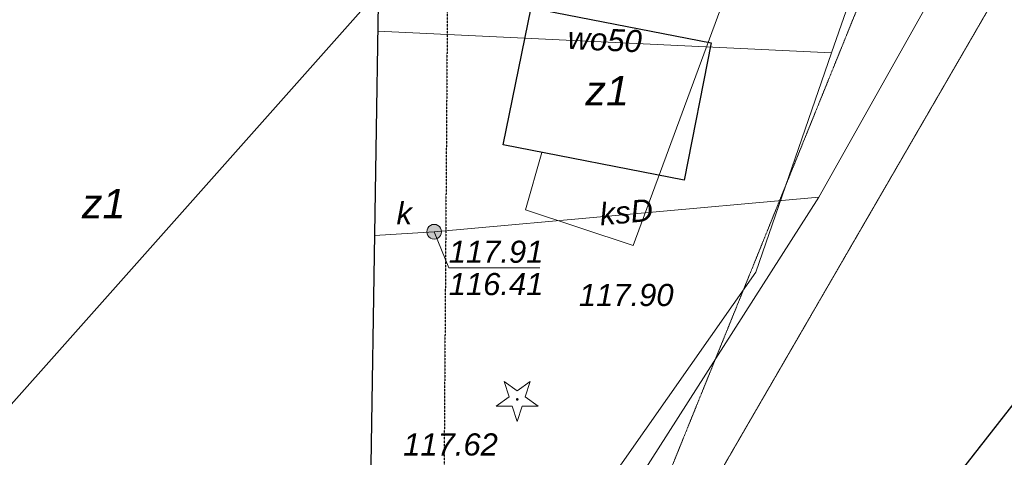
# Model space of a CAD drawing. Header units: millimetres. Extents: x 183299 to 1018155, y -286688 to 171278.
# Tile 31 of 256: x 427123 to 440452, y -191736 to -185808. Entities that reach past the tile are written whole.
import ezdxf
from ezdxf.enums import TextEntityAlignment as Align

# ---------------------------------------------------------------- set-up
doc = ezdxf.new("R2010")
doc.units = ezdxf.units.MM
doc.header["$MEASUREMENT"] = 0
for name, pattern in [('PRZER1-1', [1, 0.5, -0.5]), ('PRZER2-1', [1.5, 1, -0.5]), ('PRZER3-1', [2, 1.5, -0.5]), ('PRZER6-4', [5, 3, -2])]:
    doc.linetypes.add(name, pattern=pattern)
for name, color, linetype, lineweight in [('EGBU', 7, 'Continuous', 50), ('EGBU_O', 7, 'Continuous', 50), ('EGDE', 7, 'Continuous', 18), ('GOSZOM', 7, 'Continuous', 100), ('GUPPRZ_O', 7, 'Continuous', 18), ('OTKC', 7, 'Continuous', 18), ('OTKJ', 7, 'Continuous', 18), ('OTRS_O', 7, 'Continuous', 13)]:
    doc.layers.add(name, color=color, linetype=linetype, lineweight=lineweight)
for name, color, linetype, lineweight, true_color in [('EGKK', 7, 'Continuous', 18, 0x24bc24), ('EGUG', 7, 'Continuous', 18, 0x008000), ('OTZG', 7, 'Continuous', 18, 0x008000), ('SUKP', 7, 'Continuous', 18, 0x803300), ('SUKP_O', 7, 'Continuous', 18, 0x803300), ('SUKS', 7, 'Continuous', 18, 0x803300), ('SUKS_O', 7, 'Continuous', 18, 0x803300), ('SUTP', 7, 'Continuous', 18, 0xff9100), ('SUWP', 5, 'Continuous', 18, 0x0000ff), ('SUWP_O', 5, 'Continuous', 18, 0x0000ff)]:
    doc.layers.add(name, color=color, linetype=linetype, lineweight=lineweight, true_color=true_color)
doc.styles.add('arial', font='ariali.ttf', dxfattribs={"height": 10})

# ---------------------------------------------------------------- blocks, each defined once
blk = doc.blocks.new('GSPRDI1')
blk.add_hatch(color=0).paths.add_polyline_path([(0, -0.045), (0.013906, -0.042798), (0.02645, -0.036406), (0.036406, -0.02645), (0.042798, -0.013906), (0.045, 0), (0.042798, 0.013906), (0.036406, 0.02645), (0.02645, 0.036406), (0.013906, 0.042798), (0, 0.045), (-0.013906, 0.042798), (-0.02645, 0.036406), (-0.036406, 0.02645), (-0.042798, 0.013906), (-0.045, 0), (-0.042798, -0.013906), (-0.036406, -0.02645), (-0.02645, -0.036406), (-0.013906, -0.042798)])
at = {"color": 0}
blk.add_lwpolyline([(0.272471, 0.088531), (0.713338, -0.231778), (0.168396, -0.231778), (0, -0.750048), (-0.168396, -0.231778), (-0.713338, -0.231778), (-0.272471, 0.088531), (-0.440867, 0.606801), (0, 0.286493), (0.440867, 0.606801)], close=True, dxfattribs=at)
blk = doc.blocks.new('GUPKSD1_1')
at = {"true_color": 0xffffff}
blk.add_hatch(color=7, dxfattribs=at).paths.add_polyline_path([(-0.25, 0), (-0.241481, -0.064705), (-0.216506, -0.125), (-0.176777, -0.176777), (-0.125, -0.216506), (-0.064705, -0.241481), (0, -0.25), (0.064705, -0.241481), (0.125, -0.216506), (0.176777, -0.176777), (0.216506, -0.125), (0.241481, -0.064705), (0.25, 0), (0.241481, 0.064705), (0.216506, 0.125), (0.176777, 0.176777), (0.125, 0.216506), (0.064705, 0.241481), (0, 0.25), (-0.064705, 0.241481), (-0.125, 0.216506), (-0.176777, 0.176777), (-0.216506, 0.125), (-0.241481, 0.064705)])
at = {"color": 0}
blk.add_lwpolyline([(0, 0.25), (0.064705, 0.241481), (0.125, 0.216506), (0.176777, 0.176777), (0.216506, 0.125), (0.241481, 0.064705), (0.25, 0), (0.241481, -0.064705), (0.216506, -0.125), (0.176777, -0.176777), (0.125, -0.216506), (0.064705, -0.241481), (0, -0.25), (-0.064705, -0.241481), (-0.125, -0.216506), (-0.176777, -0.176777), (-0.216506, -0.125), (-0.241481, -0.064705), (-0.25, 0), (-0.241481, 0.064705), (-0.216506, 0.125), (-0.176777, 0.176777), (-0.125, 0.216506), (-0.064705, 0.241481)], close=True, dxfattribs=at)

msp = doc.modelspace()

# ---------------------------------------------------------------- linework, layer by layer
at = {"layer": 'EGBU', "color": 18, "linetype": 'Continuous', "lineweight": 25, "true_color": 0x0a0909, "elevation": 48}
for points in [[(424640.90318, -184619.20296), (431988.38194, -184730.07657), (431873.12316, -192121.28136), (427830.22589, -191997.23294), (424530.87669, -191914.71553), (424575.03291, -188986.91068)], [(433669.07159, -187503.15276), (434047.4234, -185645.19866), (436481.63194, -186120.14295), (436118.4971, -187981.13158)]]:
    msp.add_lwpolyline(points, close=True, dxfattribs=at)
at = {"layer": 'EGDE', "color": 7, "linetype": 'Continuous', "lineweight": 25, "elevation": 64}
msp.add_lwpolyline([(389187.02288, -185809.99816), (389281.54615, -181810.9333), (441736.97597, -183051.41832), (443640.18435, -187093.06857), (409829.28994, -230313.06717), (383847.8523, -229700.4435), (384366.43191, -204907.77379), (384854.43191, -185671.77379)], close=True, dxfattribs=at)
at = {"layer": 'EGDE', "color": 7, "linetype": 'Continuous', "lineweight": 18, "elevation": 64}
msp.add_lwpolyline([(421626.43191, -226099.77379), (421236.68855, -230596.58512), (409829.28994, -230313.06717), (443640.18435, -187093.06857), (448882.43191, -190991.77379)], close=True, dxfattribs=at)
at = {"layer": 'EGKK', "color": 82, "linetype": 'PRZER3-1', "lineweight": 18, "true_color": 0x24bc24}
msp.add_lwpolyline([(443640.18435, -187093.06857), (445015.24887, -188162.67786), (443215.78269, -190634.43111), (426329.70201, -212555.92099), (395303.80901, -251564.84469), (374999.22007, -276941.02121), (374595.85625, -273147.192), (372998.59457, -258126.70118), (376825.32095, -267194.761), (399366.13495, -237261.30944), (370704.46572, -236592.04669), (369936.50726, -229372.42854), (367330.43191, -204967.77379), (384366.43191, -204907.77379), (383847.8523, -229700.4435), (409829.28994, -230313.06717)], close=True, dxfattribs=at)
at = {"layer": 'EGUG', "color": 96, "linetype": 'PRZER1-1', "lineweight": 25, "true_color": 0x008000, "elevation": 8}
msp.add_lwpolyline([(389187.02288, -185809.99816), (389281.54615, -181810.9333), (441736.97597, -183051.41832), (443640.18435, -187093.06857), (409829.28994, -230313.06717), (383847.8523, -229700.4435), (384366.43191, -204907.77379), (384854.43191, -185671.77379)], close=True, dxfattribs=at)
at = {"layer": 'EGUG', "color": 96, "linetype": 'PRZER1-1', "lineweight": 18, "true_color": 0x008000, "elevation": 8}
msp.add_lwpolyline([(443640.18435, -187093.06857), (445015.24887, -188162.67786), (443215.78269, -190634.43111), (426329.70201, -212555.92099), (395303.80901, -251564.84469), (374999.22007, -276941.02121), (374595.85625, -273147.192), (372998.59457, -258126.70118), (376825.32095, -267194.761), (399366.13495, -237261.30944), (370704.46572, -236592.04669), (369936.50726, -229372.42854), (367330.43191, -204967.77379), (384366.43191, -204907.77379), (383847.8523, -229700.4435), (409829.28994, -230313.06717)], close=True, dxfattribs=at)
at = {"layer": 'GOSZOM', "color": 7, "linetype": 'PRZER6-4', "lineweight": 25, "elevation": 128}
msp.add_lwpolyline([(397952.21026, -183670.51453), (432921.30019, -184342.99703), (432790.27154, -202819.94286), (416141.91395, -223851.47328), (396660.61689, -223496.42251)], close=True, dxfattribs=at)
at = {"layer": 'GUPPRZ_O', "color": 36, "linetype": 'Continuous', "lineweight": 13, "true_color": 0x803300, "elevation": 296, "flags": 128}
msp.add_lwpolyline([(432733.54837, -188681.0669), (432930.82812, -189170.5966), (434162.82812, -189170.59665)], dxfattribs=at)
at = {"layer": 'OTKC', "color": 7, "linetype": 'PRZER2-1', "lineweight": 18, "elevation": 48}
msp.add_lwpolyline([(419498.43191, -214791.77379), (422178.43191, -211875.77379), (423662.43191, -209963.77379), (431154.02496, -200174.82135), (431303.2976, -200011.05679), (435434.89106, -193957.79789), (436414.64686, -192266.17022), (440679.78422, -184900.10966), (440852.69706, -184242.81271), (441736.97597, -183051.41832), (439537.46184, -182999.40345), (435834.43191, -192151.77379), (431873.12316, -192121.28136), (431858.43191, -192599.77379), (431850.85631, -193549.12817), (434862.43191, -193655.77379), (425914.43191, -205919.77379), (423563.5518, -205859.21278), (423523.63292, -207258.34489), (424826.43191, -207271.77379), (420494.43191, -212663.77379), (417950.43191, -212679.77379), (417826.43191, -214467.77379)], close=True, dxfattribs=at)
at = {"layer": 'OTKJ', "color": 7, "linetype": 'PRZER3-1', "lineweight": 18, "elevation": 48}
msp.add_lwpolyline([(419498.43191, -214791.77379), (422178.43191, -211875.77379), (423662.43191, -209963.77379), (431154.02496, -200174.82135), (431303.2976, -200011.05679), (435434.89106, -193957.79789), (436414.64686, -192266.17022), (440679.78422, -184900.10966)], dxfattribs=at)
at = {"layer": 'SUKP', "color": 36, "linetype": 'Continuous', "lineweight": 18, "true_color": 0x803300, "elevation": 32}
for points in [[(422563.36949, -196021.28088), (441637.93666, -174546.30091)], [(440197.3435, -177937.35084), (439868.47361, -184782.4381), (437940.11578, -188210.6387), (432604.49981, -196578.43122), (428152.7122, -202743.47603)], [(431926.01352, -188729.64579), (432733.54837, -188681.0669), (437940.11578, -188210.6387)]]:
    msp.add_lwpolyline(points, dxfattribs=at)
at = {"layer": 'SUTP', "color": 30, "linetype": 'Continuous', "lineweight": 18, "true_color": 0xff9100, "elevation": 32}
msp.add_lwpolyline([(434193.28819, -187605.44792), (433970.85631, -188384.16783), (435427.9324, -188867.8033), (437972.70276, -181965.62546), (441574.02332, -169990.824)], dxfattribs=at)
at = {"layer": 'SUWP', "color": 5, "linetype": 'Continuous', "lineweight": 18, "true_color": 0x0000ff, "elevation": 32}
for points in [[(419340.7754, -214546.66882), (423692.06673, -208339.40126), (429375.15397, -200232.28288), (432578.34949, -195662.81576), (437090.37835, -189226.25425), (438114.68151, -186258.8537), (438607.91257, -184829.96541), (439961.82524, -176168.26077)], [(438114.68151, -186258.8537), (431969.17273, -185961.94377)]]:
    msp.add_lwpolyline(points, dxfattribs=at)

# ---------------------------------------------------------------- block references
at = {"layer": 'OTZG', "color": 96, "linetype": 'Continuous', "lineweight": 18, "true_color": 0x008000, "xscale": 400, "yscale": 400, "zscale": 400}
msp.add_blockref('GSPRDI1', (433858.43191, -190951.77379, 24), dxfattribs=at)
at = {"layer": 'SUKS', "color": 36, "linetype": 'Continuous', "lineweight": 18, "true_color": 0x803300, "xscale": 400, "yscale": 400, "zscale": 400}
msp.add_blockref('GUPKSD1_1', (432733.54837, -188681.0669, 40), dxfattribs=at)

# ---------------------------------------------------------------- texts
at = {"layer": 'EGBU_O', "color": 18, "linetype": 'Continuous', "lineweight": 0, "true_color": 0x0a0909, "style": 'arial'}
for p in [(435075.35177, -186969.04371, 296), (428259.62932, -188499.48603, 296)]:
    msp.add_text('z1', height=400, dxfattribs=at).set_placement(p, align=Align.CENTER)
at = {"layer": 'GUPPRZ_O', "color": 36, "linetype": 'Continuous', "lineweight": 0, "true_color": 0x803300, "style": 'arial'}
for s, p in [('117.91', (432930.82813, -189101.5966, 296)), ('116.41', (432930.82811, -189539.5966, 296))]:
    msp.add_text(s, height=300, rotation=359.999997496, dxfattribs=at).set_placement(p)
at = {"layer": 'OTRS_O', "color": 7, "linetype": 'Continuous', "lineweight": 0, "style": 'arial'}
for s, p in [('117.90', (434692.68111, -189687.41523, 296)), ('117.62', (432314.59735, -191712.16358, 296))]:
    msp.add_text(s, height=300, dxfattribs=at).set_placement(p)
at = {"layer": 'SUKP_O', "color": 36, "linetype": 'Continuous', "lineweight": 0, "true_color": 0x803300, "style": 'arial'}
msp.add_text('ksD', height=300, rotation=5.162820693, dxfattribs=at).set_placement((435347.39569, -188562.76785, 296), align=Align.CENTER)
at = {"layer": 'SUKS_O', "color": 36, "linetype": 'Continuous', "lineweight": 0, "true_color": 0x803300, "style": 'arial'}
msp.add_text('k', height=300, dxfattribs=at).set_placement((432433.54837, -188581.0669, 296), align=Align.RIGHT)
at = {"layer": 'SUWP_O', "color": 5, "linetype": 'Continuous', "lineweight": 0, "true_color": 0x0000ff, "style": 'arial'}
msp.add_text('wo50', height=300, rotation=357.234005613, dxfattribs=at).set_placement((435036.26217, -186227.65327, 296), align=Align.CENTER)

doc.saveas('drawing.dxf')
